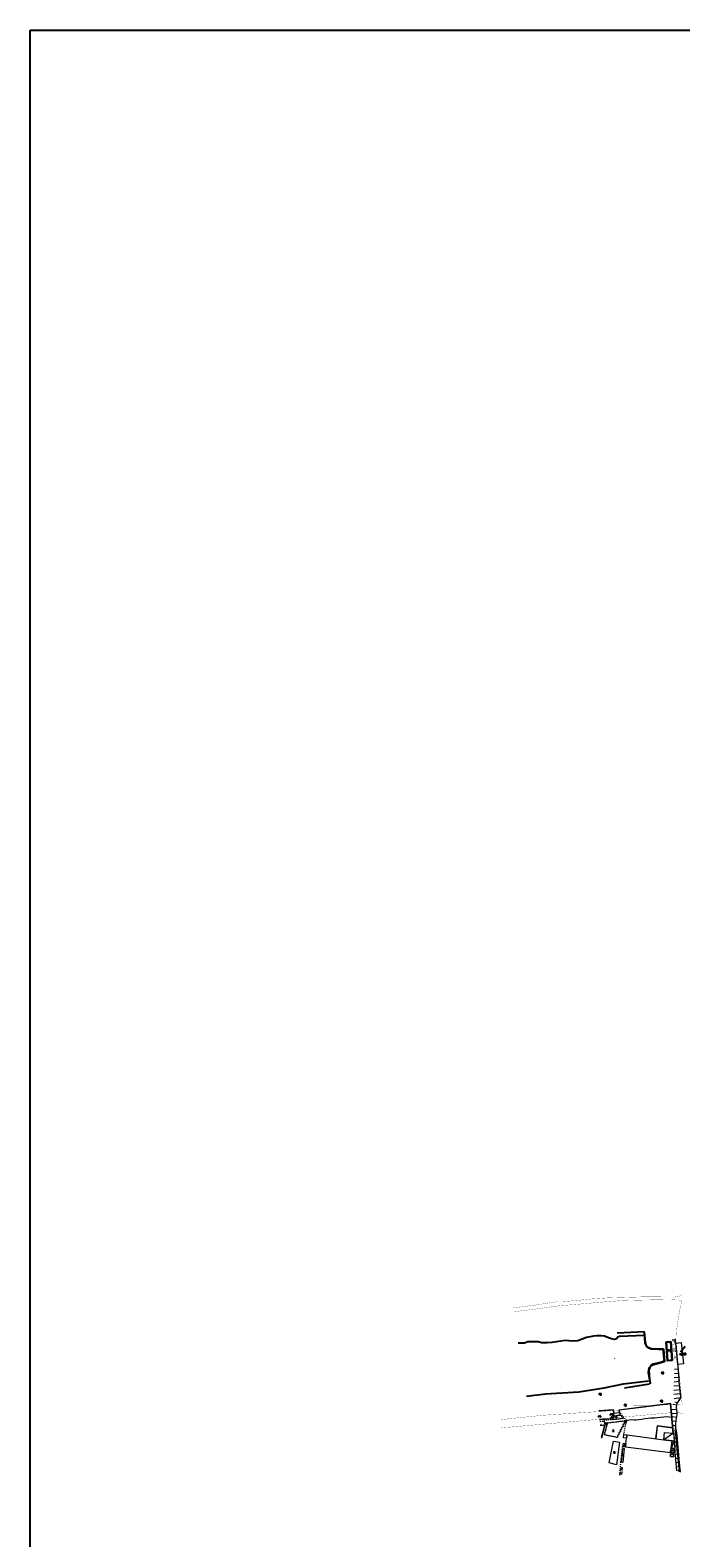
# Model space of a CAD drawing. Extents: x 39508475 to 39522402, y 3783947 to 3795549.
# Tile 11 of 256: x 39508475 to 39509107, y 3794083 to 3795549. Entities that reach past the tile are written whole.
import ezdxf
from ezdxf.enums import TextEntityAlignment as Align

# ---------------------------------------------------------------- set-up
doc = ezdxf.new("R2010")
doc.units = 0
for name, pattern in [('X0', [4, 3, -1]), ('X3', [5, 4, -1]), ('X6', [2, 1, -1])]:
    doc.linetypes.add(name, pattern=pattern)
doc.layers.get('0').update_dxf_attribs({"linetype": 'CONTINUOUS'})
for name, color, linetype in [('DLDW', 14, 'CONTINUOUS'), ('DLSS', 4, 'CONTINUOUS'), ('DMTZ', 3, 'CONTINUOUS'), ('GCD', 1, 'CONTINUOUS'), ('JMD', 6, 'CONTINUOUS'), ('SXSS', 5, 'CONTINUOUS'), ('ZBTZ', 3, 'CONTINUOUS')]:
    doc.layers.add(name, color=color, linetype=linetype)
doc.styles.add('HZ', font='rs', dxfattribs={"width": 0.8, "bigfont": 'hztxt'})
doc.linetypes.add('10412', pattern='A,2,[158,AAA.SHX,S=1,R=0,X=0,Y=0],2,[151,AAA.SHX,S=1,R=0,X=0,Y=3],1e-12', length=4)
doc.linetypes.add('10422', pattern='A,2,[150,AAA.SHX,S=1,R=0,X=0,Y=1],2,[177,AAA.SHX,S=1,R=0,X=0,Y=0.8],1e-09', length=4)
doc.linetypes.add('X33', pattern='A,2,[150,symbolx.shx,S=1,R=0,X=0,Y=1],1e-11', length=2)
doc.linetypes.add('X35', pattern='A,2,[150,AAA.SHX,S=1,R=0,X=0,Y=1],2,[177,AAA.SHX,S=1,R=0,X=0,Y=0.8],1e-09', length=4)
doc.linetypes.add('X49', pattern='A,0,[5,symbolt.shx,S=1,R=0,X=0,Y=0],-10', length=10)

# ---------------------------------------------------------------- blocks, each defined once
blk = doc.blocks.new('9420003')
at = {"color": 0, "linetype": 'Continuous'}
for p, q in [((-1.5, -2), (0, 0)), ((0, 0), (1.5, -2))]:
    blk.add_line(p, q, dxfattribs=at)
blk = doc.blocks.new('9330003')
at = {"color": 0}
blk.add_line((0, -0.75), (1.25, -0.75), dxfattribs=at)
blk.add_circle((0, 0), 0.75, dxfattribs=at)
blk = doc.blocks.new('9530003')
at = {"color": 0}
for p, q in [((-0.8, 0), (0.8, 0)), ((0, 0), (0, 1.6))]:
    blk.add_line(p, q, dxfattribs=at)
at = {"color": 0, "linetype": 'Continuous'}
for points in [[(0, 0), (-0.8, 0.8)], [(0, 0), (0.8, 0.8)]]:
    blk.add_lwpolyline(points, dxfattribs=at)
blk = doc.blocks.new('gc192')
at = {"linetype": 'Continuous'}
for p, q in [((-1.5, 0), (-0.6, 0)), ((-0.6, 0), (0, 2)), ((0, 2), (0.7, 0)), ((0.7, 0), (1.5, 0))]:
    blk.add_line(p, q, dxfattribs=at)
blk = doc.blocks.new('gc200')
at = {"const_width": 0.2}
blk.add_lwpolyline([(-0.1, 0, 1), (0.1, 0, 1)], format="xyb", close=True, dxfattribs=at)

msp = doc.modelspace()

# ---------------------------------------------------------------- linework, layer by layer
at = {"linetype": 'Continuous'}
msp.add_lwpolyline([(39508474.68541, 3795548.83899), (39522401.80738, 3795548.83899), (39522401.80738, 3787073.47047), (39508474.68541, 3787073.47047)], close=True, dxfattribs=at)
at = {"layer": 'DLSS', "linetype": 'X3', "const_width": 0.2, "flags": 128}
for points in [[(39509108.24, 3794319.43), (39509105.96991, 3794318.02717), (39509100.85934, 3794317.06484), (39509086.41637, 3794317.21289), (39509071.45495, 3794317.28691), (39509050.53076, 3794316.69577), (39509036.97659, 3794316.32564), (39509021.02134, 3794315.28904), (39509005.91178, 3794313.73451), (39508991.13268, 3794312.54403), (39508987.79969, 3794312.61805), (39508977.35632, 3794311.13754), (39508963.7094, 3794308.91415), (39508944.26887, 3794306.46821)], [(39509108.40527, 3794213.14146), (39509073.76571, 3794211.26283), (39509061.81641, 3794211.39702), (39509055.23758, 3794211.53121)], [(39509054.70053, 3794207.77395), (39509031.60749, 3794206.0295), (39508973.02566, 3794202.13395), (39508932.42372, 3794197.96788)]]:
    msp.add_lwpolyline(points, dxfattribs=at)
at = {"layer": 'DLSS', "linetype": 'Continuous', "const_width": 0.2, "flags": 128}
for points in [[(39509107.692, 3794313.284), (39509104.82565, 3794314.56984), (39509099.70365, 3794314.62736), (39509070.18027, 3794314.16721), (39509050.64174, 3794313.70623), (39509030.99698, 3794312.20676), (39509008.93959, 3794310.24955), (39508988.82896, 3794308.57836), (39508968.03071, 3794305.64324), (39508946.2011, 3794302.99164), (39508944.78787, 3794302.81659)], [(39509109.96101, 3794203.30594), (39509105.34538, 3794204.84363), (39509095.75907, 3794204.48878), (39509048.30095, 3794200.11226), (39509004.46055, 3794196.20433), (39508932.66895, 3794189.91833)]]:
    msp.add_lwpolyline(points, dxfattribs=at)
at = {"layer": 'DLSS', "linetype": 'Continuous', "lineweight": 20, "const_width": 0.2}
msp.add_lwpolyline([(39509107.692, 3794313.284), (39509107.869, 3794312.978), (39509107.25, 3794309.489), (39509106.216, 3794305.023), (39509104.808, 3794297.191), (39509103.378, 3794287.247), (39509102.872, 3794280.955), (39509102.74, 3794275.631), (39509102.85, 3794273.475), (39509104.692, 3794251.523), (39509108.40527, 3794213.14146)], dxfattribs=at)
at = {"layer": 'DLSS', "linetype": 'Continuous', "lineweight": 0}
for points in [[(39509101.702, 3794272.572), (39509102.168, 3794272.194)], [(39509102.168, 3794272.194), (39509107.564, 3794272.853), (39509109.889, 3794252.002), (39509104.301, 3794251.572), (39509102.168, 3794272.194)], [(39509104.301, 3794251.572), (39509102.168, 3794272.194)], [(39509103.922, 3794251.106), (39509104.301, 3794251.572)], [(39509100.088, 3794184.6032), (39509090.469, 3794178.39)], [(39509100.77563, 3794177.04461), (39509097.619, 3794169.988)]]:
    msp.add_lwpolyline(points, dxfattribs=at)
at = {"layer": 'DLSS', "linetype": 'X6', "lineweight": 0}
for points in [[(39509042.058, 3794202.919), (39509041.266, 3794202.237), (39509039.44, 3794197.749), (39509033.06, 3794197.397), (39509032.224, 3794198.277), (39509028.20507, 3794198.10783)], [(39509047.922, 3794202.185), (39509048.758, 3794201.899), (39509051.244, 3794198.907), (39509040.896, 3794197.744), (39509042.224, 3794201.415)], [(39509054.295, 3794197.131), (39509048.883, 3794203.709), (39509047.821, 3794203.645)], [(39509028.36575, 3794196.41892), (39509031.402, 3794196.573), (39509032.238, 3794196.309), (39509032.832, 3794195.583), (39509033.426, 3794194.527)], [(39509052.28, 3794194.329), (39509052.17, 3794193.823), (39509050.916, 3794192.899), (39509050.938, 3794190.897), (39509049.398, 3794190.149), (39509049.596, 3794188.499), (39509048.298, 3794187.707), (39509048.408, 3794185.925), (39509046.758, 3794184.957), (39509047, 3794183.263), (39509045.526, 3794182.361), (39509045.702, 3794180.491), (39509032.894, 3794182.979), (39509035.648, 3794193.119)], [(39509033.47, 3794192.987), (39509033.217, 3794192.121)], [(39509036.022, 3794194.835), (39509052.522, 3794196.815)], [(39509051.721, 3794183.447), (39509053.415, 3794192.445), (39509053.716, 3794194.049)], [(39509047.75683, 3794143.83968), (39509048.914, 3794156.749), (39509050.52, 3794171.378), (39509050.888, 3794171.545)]]:
    msp.add_lwpolyline(points, dxfattribs=at)
at = {"layer": 'DLSS', "linetype": 'X33', "lineweight": 0}
msp.add_lwpolyline([(39509097.239, 3794200.083), (39509095.831, 3794200.435), (39509093.829, 3794200.501), (39509090.705, 3794200.413), (39509087.449, 3794200.083), (39509084.501, 3794199.511), (39509082.037, 3794199.225), (39509079.947, 3794199.313), (39509078.011, 3794199.335), (39509075.261, 3794198.917), (39509072.159, 3794198.543), (39509069.145, 3794198.081), (39509066.351, 3794197.641), (39509063.755, 3794197.377), (39509061.731, 3794197.465), (39509059.575, 3794197.553), (39509057.397, 3794197.311), (39509055.593, 3794197.069), (39509054.471, 3794196.849)], dxfattribs=at)
at = {"layer": 'DMTZ', "linetype": '10412', "flags": 128}
for points in [[(39509071.94287, 3794283.22403), (39509045.36344, 3794281.99901)], [(39509052.47725, 3794228.95398), (39509076.77945, 3794232.61396)]]:
    msp.add_lwpolyline(points, dxfattribs=at)
at = {"layer": 'DMTZ', "linetype": '10422', "flags": 128}
msp.add_lwpolyline([(39509077.67135, 3794232.61396), (39509076.67025, 3794240.34545), (39509076.30622, 3794245.89394), (39509077.30731, 3794248.6227), (39509078.30842, 3794250.53283), (39509081.76675, 3794251.89721), (39509086.86324, 3794253.2616), (39509091.59571, 3794254.62598), (39509090.5036, 3794266.17773), (39509085.68013, 3794265.99582), (39509078.29581, 3794266.53785), (39509076.14938, 3794267.25293), (39509074.18181, 3794268.95125), (39509073.42162, 3794270.33673), (39509072.74779, 3794273.16817), (39509072.43476, 3794276.60951), (39509071.94287, 3794283.22403)], dxfattribs=at)
at = {"layer": 'DMTZ', "linetype": 'X35', "lineweight": 0}
msp.add_lwpolyline([(39509097.204, 3794164.756), (39509097.147, 3794161.942), (39509099.94, 3794161.593), (39509099.997, 3794164.407), (39509097.204, 3794164.756)], dxfattribs=at)
at = {"layer": 'JMD', "linetype": 'Continuous'}
msp.add_line((39509106.81274, 3794263.87365), (39509111.299, 3794269.38373), dxfattribs=at)
at = {"layer": 'JMD', "linetype": 'Continuous', "flags": 128}
msp.add_lwpolyline([(39509097.52619, 3794273.58647), (39509098.59898, 3794255.60805), (39509094.06993, 3794255.13089), (39509092.99715, 3794273.10931)], close=True, dxfattribs=at)
at = {"layer": 'JMD', "linetype": 'Continuous', "lineweight": 0}
for points in [[(39509100.088, 3794184.6032), (39509097.44462, 3794213.65979), (39509071.54133, 3794210.37532), (39509046.77576, 3794207.23511), (39509047.20911, 3794204.76476)], [(39509099.83903, 3794184.58055), (39509097.21911, 3794213.37919), (39509071.57278, 3794210.1273), (39509047.0673, 3794207.02007), (39509047.45535, 3794204.80795)], [(39509091.66746, 3794212.92726), (39509091.69891, 3794212.67924)], [(39509096.62774, 3794213.55621), (39509096.65919, 3794213.3082)], [(39509042.23821, 3794204.08655), (39509041.85289, 3794207.3174), (39509027.4249, 3794206.30816)], [(39509041.98997, 3794204.05695), (39509041.63285, 3794207.0514), (39509027.44859, 3794206.05921)], [(39509028.17618, 3794198.41156), (39509036.86321, 3794198.99644)], [(39509028.19986, 3794198.16259), (39509036.88, 3794198.747)], [(39509030.13527, 3794206.49775), (39509030.15271, 3794206.24836)], [(39509031.27871, 3794198.36988), (39509031.26191, 3794198.61931)], [(39509035.12308, 3794206.84665), (39509035.14052, 3794206.59726)], [(39509036.26741, 3794198.70576), (39509036.25062, 3794198.95519)], [(39509037.95332, 3794199.24122), (39509039.25781, 3794199.34421), (39509041.92731, 3794204.58237)], [(39509037.973, 3794198.992), (39509039.417, 3794199.106), (39509041.98052, 3794204.1362)], [(39509040.11089, 3794207.19555), (39509040.12834, 3794206.94616)], [(39509041.0296, 3794202.27029), (39509040.80686, 3794202.3838)], [(39509041.93407, 3794204.04506), (39509047.63127, 3794204.82236), (39509047.9212, 3794202.1923), (39509042.224, 3794201.415), (39509041.93407, 3794204.04506)], [(39509047.0249, 3794207.2667), (39509047.05635, 3794207.01869)], [(39509051.98518, 3794207.89565), (39509052.01663, 3794207.64764)], [(39509056.94547, 3794208.5246), (39509056.97692, 3794208.27659)], [(39509061.90575, 3794209.15355), (39509061.9372, 3794208.90554)], [(39509066.86604, 3794209.7825), (39509066.89748, 3794209.53449)], [(39509071.82632, 3794210.41145), (39509071.85777, 3794210.16344)], [(39509076.78661, 3794211.04041), (39509076.81805, 3794210.79239)], [(39509081.74689, 3794211.66936), (39509081.77834, 3794211.42134)], [(39509086.70717, 3794212.29831), (39509086.73862, 3794212.05029)], [(39509097.82301, 3794209.50038), (39509097.57404, 3794209.47773)], [(39509098.27601, 3794204.52094), (39509098.02704, 3794204.49829)], [(39509098.72901, 3794199.54151), (39509098.48004, 3794199.51886)], [(39509028.70547, 3794192.84811), (39509030.28245, 3794192.80685), (39509033.37813, 3794192.38218), (39509029.94001, 3794179.87195)], [(39509028.72933, 3794192.5974), (39509030.26213, 3794192.5573), (39509033.06145, 3794192.17328), (39509029.87333, 3794180.57274)], [(39509030.81258, 3794183.99038), (39509031.05365, 3794183.92413)], [(39509031.56179, 3794192.37901), (39509031.59577, 3794192.62669)], [(39509032.13758, 3794188.81162), (39509032.37864, 3794188.74537)], [(39509033.47, 3794192.987), (39509033.426, 3794194.527), (39509036.022, 3794194.835), (39509035.648, 3794193.119), (39509033.47, 3794192.987)], [(39509035.648, 3794193.119), (39509036.022, 3794194.835), (39509033.426, 3794194.527), (39509033.47, 3794192.987)], [(39509035.809, 3794193.858), (39509033.447, 3794193.791)], [(39509054.84, 3794183.04), (39509054.411, 3794179.799), (39509051.347, 3794180.213), (39509051.721, 3794183.447), (39509054.84, 3794183.04)], [(39509052.28, 3794194.329), (39509052.522, 3794196.815), (39509054.295, 3794197.131), (39509053.716, 3794194.049), (39509052.28, 3794194.329)], [(39509053.716, 3794194.049), (39509054.295, 3794197.131), (39509052.522, 3794196.815), (39509052.28, 3794194.329)], [(39509053.926, 3794195.165), (39509052.376, 3794195.316)], [(39509054.11, 3794196.148), (39509052.473, 3794196.307)], [(39509097.619, 3794169.988), (39509097.193, 3794166.773), (39509097.061, 3794165.781), (39509053.277, 3794171.246), (39509053.408, 3794172.236), (39509053.748, 3794174.797), (39509054.411, 3794179.799), (39509054.84, 3794183.04), (39509090.469, 3794178.39), (39509098.593, 3794177.33), (39509097.619, 3794169.988)], [(39509099.35933, 3794189.85345), (39509084.023, 3794191.959), (39509082.537, 3794179.425)], [(39509099.38258, 3794189.59791), (39509084.24128, 3794191.67669), (39509082.78526, 3794179.39557)], [(39509083.52108, 3794187.72544), (39509083.76934, 3794187.696)], [(39509084.75294, 3794191.85878), (39509084.71894, 3794191.61111)], [(39509089.70647, 3794191.17871), (39509089.67247, 3794190.93103)], [(39509091.415, 3794185.384), (39509100.088, 3794184.6032), (39509100.77563, 3794177.04461), (39509098.791, 3794177.304), (39509098.593, 3794177.33), (39509090.469, 3794178.39), (39509091.415, 3794185.384)], [(39509094.66001, 3794190.49863), (39509094.626, 3794190.25095)], [(39509099.18201, 3794194.56207), (39509098.93303, 3794194.53942)], [(39509099.635, 3794189.58263), (39509099.38603, 3794189.55998)], [(39509053.748, 3794174.797), (39509053.408, 3794172.236), (39509053.277, 3794171.246), (39509050.919, 3794171.54), (39509051.438, 3794175.043), (39509053.748, 3794174.797)], [(39509053.748, 3794174.797), (39509050.919, 3794171.54)], [(39509082.93241, 3794182.76021), (39509083.18068, 3794182.73078)], [(39509097.061, 3794165.781), (39509097.193, 3794166.773), (39509097.619, 3794169.988), (39509100.699, 3794169.962), (39509100.246, 3794165.383), (39509097.061, 3794165.781)], [(39509100.699, 3794169.962), (39509097.061, 3794165.781)], [(39509101.41996, 3794169.962), (39509100.699, 3794169.962), (39509097.619, 3794169.988), (39509098.593, 3794177.33), (39509098.791, 3794177.304), (39509100.77563, 3794177.04461), (39509101.41996, 3794169.962)], [(39509103.13431, 3794148.35806), (39509101.17099, 3794169.93935)], [(39509101.50665, 3794169.00914), (39509101.25767, 3794168.98649)], [(39509103.39641, 3794148.23643), (39509101.41996, 3794169.962)], [(39509101.95964, 3794164.0297), (39509101.71067, 3794164.00705)], [(39509102.41264, 3794159.05027), (39509102.16367, 3794159.02762)], [(39509102.86564, 3794154.07083), (39509102.61666, 3794154.04818)]]:
    msp.add_lwpolyline(points, dxfattribs=at)
at = {"layer": 'SXSS', "linetype": 'Continuous', "flags": 128}
for points in [[(39509071.71682, 3794279.59705), (39509047.63432, 3794278.75744), (39509045.8175, 3794278.0311), (39509044.48516, 3794276.57844), (39509042.54722, 3794275.97317), (39509039.6403, 3794276.33634), (39509036.85451, 3794277.30478), (39509033.09974, 3794278.99954), (39509029.82945, 3794279.24166), (39509025.46908, 3794279.24166), (39509022.31991, 3794279.1206), (39509015.5371, 3794277.91005), (39509007.17972, 3794274.39946), (39509001.72925, 3794274.15735), (39508994.58307, 3794274.76262), (39508982.06944, 3794272.82594), (39508977.22459, 3794272.46277), (39508971.89523, 3794272.70489), (39508968.50382, 3794273.43121), (39508965.35467, 3794273.43121), (39508958.57186, 3794273.67333), (39508955.18045, 3794272.34172), (39508949.1452, 3794272.31012)], [(39508957.211, 3794220.63124), (39508975.48622, 3794223.0666), (39509007.89431, 3794224.77135), (39509032.74863, 3794228.91146), (39509051.5112, 3794232.56449), (39509075.6345, 3794235.48692)]]:
    msp.add_lwpolyline(points, dxfattribs=at)
at = {"layer": 'SXSS', "linetype": '10422', "flags": 128}
msp.add_lwpolyline([(39509077.80773, 3794232.91309), (39509075.87808, 3794243.36023), (39509076.19968, 3794246.41401), (39509076.72258, 3794248.58065), (39509078.18967, 3794250.83661), (39509080.10817, 3794252.0774), (39509087.66935, 3794253.88216), (39509090.15213, 3794254.67175), (39509091.39351, 3794254.67175), (39509090.03927, 3794266.28996), (39509084.96087, 3794266.28996), (39509078.18967, 3794266.74115), (39509075.48119, 3794267.98193), (39509073.67553, 3794269.6739), (39509072.54701, 3794272.15546), (39509071.76264, 3794283.35441)], dxfattribs=at)
at = {"layer": 'SXSS', "linetype": 'Continuous', "flags": 128}
msp.add_lwpolyline([(39509094.06063, 3794255.36385), (39509098.61576, 3794255.73805), (39509097.30537, 3794273.63781), (39509092.74727, 3794273.30412)], close=True, dxfattribs=at)
at = {"layer": 'SXSS', "linetype": 'Continuous', "lineweight": 0}
for points in [[(39509102.021, 3794275.046), (39509098.582, 3794275.1)], [(39509101.99, 3794273.046), (39509102.04169, 3794276.35426)], [(39509042.614, 3794257.485), (39509043.10799, 3794257.56227)], [(39509104.672, 3794246.856), (39509100.845, 3794246.555)], [(39509104.986, 3794242.868), (39509100.878, 3794242.545)], [(39509106.72154, 3794146.69338), (39509105.782, 3794155.976), (39509103.683, 3794182.472), (39509102.94, 3794187.003), (39509102.383, 3794189.174), (39509102.229, 3794193.816), (39509102.603, 3794197.094), (39509103.615, 3794202.836), (39509103.527, 3794204.816), (39509103.285, 3794207.192), (39509102.889, 3794210.162), (39509103.606, 3794213.678), (39509106.793, 3794218.401), (39509107.107, 3794220.036), (39509105.695, 3794234.343), (39509105.411, 3794237.472), (39509104.42475, 3794250)], [(39509104.515, 3794248.85), (39509104.016, 3794248.81)], [(39509104.42475, 3794250), (39509104.301, 3794251.572)], [(39509104.829, 3794244.862), (39509104.33, 3794244.822)], [(39509106.033, 3794230.913), (39509100.475, 3794230.365)], [(39509105.644, 3794234.894), (39509100.625, 3794234.44)], [(39509105.3, 3794238.88), (39509100.784, 3794238.525)], [(39509105.143, 3794240.874), (39509104.644, 3794240.834)], [(39509105.464, 3794236.887), (39509104.965, 3794236.841)], [(39509105.837, 3794232.903), (39509105.339, 3794232.853)], [(39509106.23, 3794228.923), (39509105.732, 3794228.873)], [(39509103.226, 3794211.818), (39509099.595, 3794212.56)], [(39509106.426, 3794226.932), (39509100.335, 3794226.331)], [(39509106.819, 3794222.952), (39509100.345, 3794222.313)], [(39509106.896, 3794218.937), (39509100.83, 3794218.273)], [(39509103.913, 3794214.267), (39509101.34, 3794214.945)], [(39509105.475, 3794216.43), (39509104.72, 3794216.468)], [(39509106.623, 3794224.942), (39509106.125, 3794224.892)], [(39509107.016, 3794220.961), (39509106.518, 3794220.911)], [(39509103.194, 3794207.872), (39509098.886, 3794207.298)], [(39509103.568, 3794203.89), (39509099.159, 3794203.695)], [(39509103.103, 3794199.935), (39509099.394, 3794200.59)], [(39509102.756, 3794197.965), (39509102.263, 3794198.051)], [(39509102.929, 3794209.854), (39509102.433, 3794209.789)], [(39509103.418, 3794205.884), (39509102.92, 3794205.833)], [(39509103.45, 3794201.905), (39509102.957, 3794201.992)], [(39509102.476, 3794195.986), (39509099.719, 3794196.302)], [(39509102.289, 3794192), (39509100.081, 3794191.927)], [(39509102.674, 3794188.038), (39509100.485, 3794187.477)], [(39509103.414, 3794184.11), (39509100.83, 3794183.687)], [(39509102.249, 3794193.998), (39509101.752, 3794194.054)], [(39509102.355, 3794190.001), (39509101.855, 3794189.984)], [(39509103.09, 3794186.084), (39509102.596, 3794186.003)], [(39509103.867, 3794180.139), (39509101.171, 3794179.926)], [(39509104.183, 3794176.151), (39509101.533, 3794175.941)], [(39509104.499, 3794172.164), (39509101.895, 3794171.958)], [(39509103.709, 3794182.133), (39509103.21, 3794182.094)], [(39509104.025, 3794178.145), (39509103.526, 3794178.105)], [(39509104.341, 3794174.158), (39509103.842, 3794174.118)], [(39509104.657, 3794170.17), (39509104.158, 3794170.13)], [(39509104.815, 3794168.176), (39509102.256, 3794167.973)], [(39509105.131, 3794164.189), (39509102.618, 3794163.99)], [(39509105.447, 3794160.201), (39509102.98, 3794160.006)], [(39509105.763, 3794156.214), (39509103.341, 3794156.022)], [(39509104.973, 3794166.183), (39509104.474, 3794166.143)], [(39509105.289, 3794162.195), (39509104.79, 3794162.155)], [(39509105.605, 3794158.208), (39509105.106, 3794158.168)], [(39509105.959, 3794154.223), (39509105.461, 3794154.172)], [(39509106.16, 3794152.234), (39509103.775, 3794151.993)], [(39509106.563, 3794148.254), (39509104.224, 3794148.017)], [(39509106.362, 3794150.244), (39509105.864, 3794150.193)]]:
    msp.add_lwpolyline(points, dxfattribs=at)
at = {"layer": 'SXSS', "lineweight": 0}
msp.add_lwpolyline([(39509097.147, 3794161.942), (39509097.204, 3794164.756), (39509099.997, 3794164.407), (39509099.94, 3794161.593), (39509097.147, 3794161.942)], dxfattribs=at)
at = {"layer": 'ZBTZ', "linetype": 'Continuous', "lineweight": 0}
for points in [[(39509042.224, 3794201.415), (39509047.922, 3794202.185), (39509048.758, 3794201.899), (39509051.244, 3794198.907), (39509040.896, 3794197.744), (39509042.224, 3794201.415)], [(39509052.28, 3794194.329), (39509052.17, 3794193.823), (39509050.916, 3794192.899), (39509050.938, 3794190.897), (39509049.398, 3794190.149), (39509049.596, 3794188.499), (39509048.298, 3794187.707), (39509048.408, 3794185.925), (39509046.758, 3794184.957), (39509047, 3794183.263), (39509045.526, 3794182.361), (39509045.702, 3794180.491), (39509032.894, 3794182.979), (39509035.648, 3794193.119), (39509036.022, 3794194.835), (39509052.522, 3794196.815), (39509052.28, 3794194.329)], [(39509041.604, 3794177.089), (39509047.412, 3794175.923), (39509044.651, 3794154.003), (39509037.633, 3794155.763), (39509041.604, 3794177.089)], [(39509051.977, 3794169.696), (39509050.85, 3794156.287), (39509049.486, 3794156.397), (39509050.732, 3794169.851), (39509051.977, 3794169.696)]]:
    msp.add_lwpolyline(points, dxfattribs=at)
at = {"layer": 'ZBTZ', "color": 114, "linetype": 'X49', "lineweight": 0, "true_color": 0x009944}
msp.add_lwpolyline([(39509101.739, 3794186.717), (39509105.53785, 3794147.24268)], dxfattribs=at)
at = {"layer": 'ZBTZ', "color": 114, "linetype": 'X0', "lineweight": 0, "true_color": 0x009944}
msp.add_lwpolyline([(39509048.14477, 3794143.87315), (39509048.725, 3794150.311), (39509049.011, 3794150.905), (39509049.539, 3794151.279), (39509050.199, 3794151.367), (39509049.47091, 3794143.98757)], dxfattribs=at)

# ---------------------------------------------------------------- block references
at = {"layer": 'GCD', "linetype": 'Continuous'}
ref = msp.add_blockref('gc200', (39509104.361, 3794261.686, 42.603), dxfattribs=at)
ref.add_attrib('height', '42.60', dxfattribs={"linetype": 'Continuous', "height": 2, "style": 'HZ', "width": 0.8}).set_placement((39509105.561, 3794261.686, 42.603), align=Align.MIDDLE_LEFT)
at = {"layer": 'SXSS', "linetype": 'Continuous'}
msp.add_blockref('gc192', (39509095.68226, 3794264.51096), dxfattribs=at)
at = {"layer": 'ZBTZ', "color": 114}
for p in [(39509089.381, 3794243.446), (39509028.726, 3794222.715), (39509053.097, 3794212.168), (39509088.323, 3794215.956)]:
    msp.add_blockref('9330003', p, dxfattribs=at)
at = {"layer": 'ZBTZ'}
for name, p in [('9420003', (39509028.225, 3794202.25)), ('9420003', (39509039.6, 3794204.1)), ('9530003', (39509044.625, 3794199.525)), ('9530003', (39509041.65, 3794186.625)), ('9530003', (39509042.522, 3794165.72)), ('9530003', (39509050.806, 3794163.478))]:
    msp.add_blockref(name, p, dxfattribs=at)

# ---------------------------------------------------------------- texts
at = {"layer": 'DLDW', "linetype": 'Continuous', "style": 'HZ', "width": 0.8}
for s, p in [('丁', (39509099.14477, 3794270.94999)), ('楼', (39509099.67518, 3794263.80567)), ('闸', (39509100.20558, 3794256.66136))]:
    msp.add_text(s, height=3, dxfattribs=at).set_placement(p)

doc.saveas('drawing.dxf')
